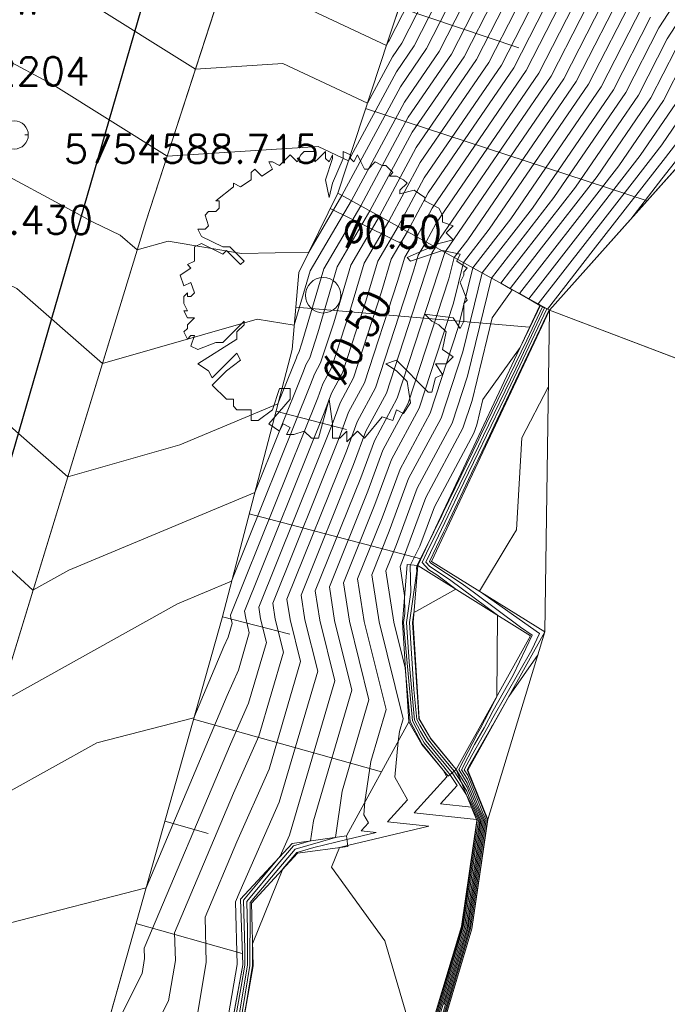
# Model space of a CAD drawing. Header units: metres. Extents: x 3490449 to 3490968, y 5754217 to 5754743.
# Tile 144 of 212: x 3490807 to 3490816, y 5754576 to 5754590. Entities that reach past the tile are written whole.
import ezdxf
from ezdxf.enums import TextEntityAlignment as Align

# ---------------------------------------------------------------- set-up
doc = ezdxf.new("R2010")
doc.units = ezdxf.units.M
doc.header["$LTSCALE"] = 0.25
doc.linetypes.add('Kartierung-07$0$AUSGEZOGEN', pattern=[0])
for name, color, linetype, lineweight, true_color in [('Kartierung-07$0$$BOESCHUNG', 7, 'Continuous', 18, 0x82563a), ('Kartierung-07$0$$BRUCH', 7, 'Continuous', 18, 0x82563a), ('Kartierung-07$0$$HOEHEN_Haupt', 7, 'Continuous', 18, 0x82563a), ('Kartierung-07$0$$HOEHEN_Mittel', 7, 'Continuous', 18, 0x82563a), ('Kartierung-07$0$$P_INF_FL', 7, 'Kartierung-07$0$AUSGEZOGEN', 18, 0x82563a), ('Kartierung-07$0$$P_INF_H', 7, 'Kartierung-07$0$AUSGEZOGEN', 18, 0x82563a), ('Kartierung-07$0$$P_INF_NR', 7, 'Kartierung-07$0$AUSGEZOGEN', 18, 0x82563a), ('Kartierung-07$0$$P_INF_X', 7, 'Kartierung-07$0$AUSGEZOGEN', 18, 0x82563a), ('Kartierung-07$0$$PKT_HW', 7, 'Continuous', 18, 0x82563a), ('Kartierung-07$0$B_Baum', 7, 'Continuous', 18, 0x82563a), ('Kartierung-07$0$B_Befestigt', 7, 'Continuous', 18, 0x82563a), ('Kartierung-07$0$B_Boeschung_UK', 7, 'Continuous', 18, 0x82563a), ('Kartierung-07$0$B_Gelaendeknick', 7, 'Continuous', 18, 0x82563a), ('Kartierung-07$0$B_Mauer', 7, 'Kartierung-07$0$AUSGEZOGEN', 18, 0x82563a), ('Kartierung-07$0$B_Schrift_Baum', 7, 'Continuous', 18, 0x82563a), ('Kartierung-07$0$B_Schrift_Baum_60Grad', 7, 'Continuous', 18, 0x82563a), ('Kartierung-07$0$B_Zaun', 7, 'Kartierung-07$0$AUSGEZOGEN', 18, 0x82563a), ('Kartierung-07$0$Hilfe_DGM', 7, 'Continuous', 18, 0x82563a), ('Kartierung-07$0$SYM_HW', 7, 'Kartierung-07$0$AUSGEZOGEN', 18, 0x82563a)]:
    doc.layers.add(name, color=color, linetype=linetype, lineweight=lineweight, true_color=true_color)
doc.layers.add('Kartierung-07$0$B_SW-Leitung_AUS', color=7, linetype='Continuous', true_color=0x82563a)
doc.styles.add('Kartierung-07$0$STANDARD', font='romans.shx', dxfattribs={"width": 0.8})

# ---------------------------------------------------------------- blocks, each defined once
blk = doc.blocks.new('Kartierung-07$0$PKT_HW')
at = {"layer": 'Kartierung-07$0$SYM_HW'}
for p, q in [((-0.15, 0), (-0.2, 0)), ((0.15, 0), (0.2, 0))]:
    blk.add_line(p, q, dxfattribs=at)
blk.add_circle((0, 0), 0.2, dxfattribs=at)
at = {"layer": 'Kartierung-07$0$$P_INF_FL', "style": 'Kartierung-07$0$STANDARD'}
blk.add_attdef('CODE', text='', height=0.8, dxfattribs=at).set_placement((0, 1.7), align=Align.CENTER)
at = {"layer": 'Kartierung-07$0$$P_INF_H', "style": 'Kartierung-07$0$STANDARD'}
blk.add_attdef('H', text='', height=0.8, dxfattribs=at).set_placement((0, -1.4), align=Align.CENTER)
at = {"layer": 'Kartierung-07$0$$P_INF_NR', "style": 'Kartierung-07$0$STANDARD'}
blk.add_attdef('NR', text='', height=0.8, dxfattribs=at).set_placement((0, 0.7), align=Align.CENTER)
at = {"layer": 'Kartierung-07$0$$P_INF_X', "style": 'Kartierung-07$0$STANDARD'}
blk.add_attdef('X', text='', height=0.8, dxfattribs=at).set_placement((-0.9, -0.4), align=Align.RIGHT)
blk.add_attdef('Y', (0.7, -0.4), '', height=0.8, dxfattribs=at)
blk = doc.blocks.new('Kartierung-07$0$B_Baum')
at = {"layer": 'Kartierung-07$0$B_Baum'}
blk.add_lwpolyline([(-0.4417, -0.1918), (-0.4667, -0.1793), (-0.4542, -0.1418), (-0.4667, -0.1418), (-0.4792, -0.1543), (-0.4917, -0.1293), (-0.4792, -0.1168), (-0.4792, -0.1043), (-0.4542, -0.0793), (-0.4792, -0.0793), (-0.4917, -0.0543), (-0.4792, -0.0543), (-0.4917, -0.0293), (-0.4917, -0.0043), (-0.4792, 0.0082), (-0.4792, -0.0043), (-0.4667, -0.0043), (-0.4542, 0.0082), (-0.4667, 0.0457), (-0.4917, 0.0332), (-0.5042, 0.0707), (-0.4667, 0.0957), (-0.4792, 0.1082), (-0.4542, 0.1207), (-0.4542, 0.1457), (-0.4542, 0.1707), (-0.4292, 0.1832), (-0.3542, 0.1457), (-0.3417, 0.1582), (-0.2917, 0.1082), (-0.2792, 0.1207), (-0.3292, 0.1707), (-0.3542, 0.1707), (-0.4292, 0.2082), (-0.4417, 0.2332), (-0.4167, 0.2332), (-0.4042, 0.2457), (-0.4167, 0.2832), (-0.4042, 0.2957), (-0.3792, 0.2957), (-0.3667, 0.3082), (-0.3667, 0.3332), (-0.3792, 0.3332), (-0.3167, 0.3832), (-0.3167, 0.3957), (-0.2917, 0.3832), (-0.2542, 0.4082), (-0.2542, 0.4332), (-0.2417, 0.4457), (-0.2167, 0.4207), (-0.1792, 0.4457), (-0.1917, 0.4707), (-0.1792, 0.4707), (-0.1542, 0.4582), (-0.1292, 0.4832), (-0.1167, 0.4957), (-0.0917, 0.4707), (-0.0792, 0.4957), (-0.0667, 0.5082), (-0.0292, 0.5082), (-0.0292, 0.4707), (-0.0167, 0.4832), (0.0083, 0.5082), (0.0083, 0.4832), (0.0208, 0.4707), (0.0333, 0.4957), (0.0333, 0.4832), (0.0083, 0.4082), (0.0208, 0.3457), (0.0333, 0.3957), (0.0708, 0.4832), (0.0708, 0.5082), (0.0958, 0.4957), (0.0958, 0.4832), (0.1083, 0.4707), (0.1208, 0.4957), (0.1333, 0.4707), (0.1458, 0.4457), (0.1583, 0.4457), (0.1833, 0.4707), (0.2083, 0.4582), (0.2208, 0.4582), (0.2458, 0.4332), (0.2333, 0.4207), (0.2583, 0.4207), (0.2833, 0.4082), (0.2958, 0.3957), (0.2708, 0.3707), (0.2708, 0.3582), (0.3208, 0.3707), (0.3583, 0.3457), (0.3583, 0.3332), (0.4083, 0.3082), (0.4208, 0.2832), (0.4208, 0.2582), (0.4583, 0.2457), (0.4333, 0.2207), (0.4583, 0.1957), (0.4083, 0.1832), (0.2958, 0.1332), (0.3083, 0.1207), (0.4208, 0.1582), (0.4833, 0.1457), (0.4708, 0.1207), (0.5083, 0.0957), (0.4958, 0.0832), (0.4958, 0.0707), (0.4833, 0.0457), (0.5083, -0.0168), (0.4958, -0.0293), (0.4958, -0.0918), (0.4833, -0.1168), (0.4583, -0.0793), (0.3583, -0.0668), (0.3833, -0.0918), (0.4083, -0.1043), (0.4333, -0.1293), (0.4208, -0.1918), (0.4583, -0.2168), (0.4333, -0.2418), (0.3958, -0.2418), (0.4208, -0.2793), (0.3958, -0.2918), (0.3833, -0.3418), (0.3708, -0.3418), (0.2583, -0.2293), (0.2208, -0.2418), (0.2583, -0.2668), (0.2958, -0.3043), (0.3083, -0.3793), (0.2833, -0.4168), (0.2583, -0.4043), (0.2458, -0.4418), (0.2083, -0.4293), (0.1458, -0.5043), (0.1208, -0.4793), (0.0833, -0.5168), (0.0833, -0.4793), (0.0583, -0.5043), (0.0333, -0.5043), (0.0333, -0.4543), (0.0208, -0.3668), (-0.0167, -0.5043), (-0.0417, -0.5043), (-0.0667, -0.4793), (-0.1042, -0.4918), (-0.1292, -0.4918), (-0.1167, -0.4668), (-0.1417, -0.4543), (-0.1542, -0.4793), (-0.1917, -0.4543), (-0.1167, -0.3668), (-0.1167, -0.3293), (-0.1542, -0.3293), (-0.1792, -0.4043), (-0.2292, -0.4418), (-0.2542, -0.4418), (-0.2542, -0.4043), (-0.3042, -0.4043), (-0.3167, -0.3918), (-0.3167, -0.3668), (-0.3417, -0.3668), (-0.3917, -0.3168), (-0.3417, -0.2668), (-0.2917, -0.2293), (-0.3042, -0.2043), (-0.3917, -0.2918), (-0.4042, -0.2668), (-0.4417, -0.2418), (-0.3042, -0.1543), (-0.3042, -0.1293), (-0.2792, -0.1043), (-0.2792, -0.0918), (-0.3542, -0.1668), (-0.3792, -0.1668), (-0.4417, -0.1918)], dxfattribs=at)

msp = doc.modelspace()

# ---------------------------------------------------------------- linework, layer by layer
at = {"layer": 'Kartierung-07$0$$BOESCHUNG', "ltscale": 0.02}
for p, q in [((3490812.24, 5754590.513, 163.692), (3490813.93, 5754589.946, 162.7)), ((3490811.769, 5754589.089, 163.591), (3490815.74, 5754587.785, 161.084)), ((3490811.27, 5754587.676, 163.433), (3490812.351, 5754587.142, 162.761)), ((3490810.782, 5754586.282, 163.329), (3490814.082, 5754585.998, 161.61)), ((3490810.503, 5754584.813, 163.192), (3490811.5, 5754584.554, 162.582)), ((3490810.125, 5754583.362, 163.076), (3490812.548, 5754582.73, 161.494)), ((3490809.747, 5754581.91, 162.96), (3490810.7, 5754581.662, 137.322)), ((3490809.341, 5754580.466, 162.899), (3490811.991, 5754579.721, 70.831)), ((3490808.934, 5754579.023, 162.839), (3490809.547, 5754578.85, 162.638)), ((3490808.528, 5754577.579, 162.779), (3490810.028, 5754577.156, 162.382))]:
    msp.add_line(p, q, dxfattribs=at)
at = {"layer": 'Kartierung-07$0$$BRUCH', "ltscale": 0.02}
for p, q in [((3490812.086, 5754590.053), (3490814.504, 5754597.264)), ((3490808.668, 5754587.49), (3490811.17, 5754595.188)), ((3490811.377, 5754587.893), (3490812.086, 5754590.053)), ((3490816.833, 5754589.009), (3490814.362, 5754586.241)), ((3490810.824, 5754586.773), (3490811.377, 5754587.893)), ((3490814.362, 5754586.241), (3490811.377, 5754587.893)), ((3490814.362, 5754586.241), (3490811.377, 5754587.893)), ((3490805.728, 5754577.882), (3490808.668, 5754587.49)), ((3490810.824, 5754586.773), (3490810.73, 5754585.683)), ((3490814.226, 5754586.305), (3490812.504, 5754582.635)), ((3490814.362, 5754586.241), (3490812.696, 5754582.692)), ((3490820.207, 5754584.016), (3490814.362, 5754586.241)), ((3490810.73, 5754585.683), (3490809.743, 5754581.897)), ((3490812.287, 5754581.83), (3490812.354, 5754582.647)), ((3490812.504, 5754582.635), (3490812.354, 5754582.647)), ((3490812.504, 5754582.635), (3490812.437, 5754581.829)), ((3490812.504, 5754582.635), (3490814.097, 5754581.643)), ((3490812.696, 5754582.692), (3490814.297, 5754581.695)), ((3490809.743, 5754581.897), (3490808.393, 5754577.099)), ((3490812.376, 5754580.424), (3490812.287, 5754581.83)), ((3490812.437, 5754581.829), (3490812.523, 5754580.469)), ((3490814.097, 5754581.643), (3490813.047, 5754579.755)), ((3490814.297, 5754581.695), (3490813.213, 5754579.745)), ((3490812.561, 5754580.108), (3490812.376, 5754580.424)), ((3490812.523, 5754580.469), (3490812.684, 5754580.194)), ((3490812.931, 5754579.66), (3490812.561, 5754580.108)), ((3490812.684, 5754580.194), (3490813.047, 5754579.755)), ((3490813.047, 5754579.755), (3490812.931, 5754579.66)), ((3490813.047, 5754579.755), (3490813.34, 5754579.031)), ((3490813.213, 5754579.745), (3490813.494, 5754579.049)), ((3490813.34, 5754579.031), (3490813.12, 5754577.535)), ((3490813.494, 5754579.049), (3490813.267, 5754577.502)), ((3490811.497, 5754578.815), (3490810.731, 5754578.71)), ((3490810.731, 5754578.71), (3490810.004, 5754577.923)), ((3490811.517, 5754578.666), (3490810.805, 5754578.569)), ((3490810.805, 5754578.569), (3490810.156, 5754577.866)), ((3490810.004, 5754577.923), (3490810.034, 5754576.993)), ((3490810.156, 5754577.866), (3490810.184, 5754576.982)), ((3490813.12, 5754577.535), (3490812.383, 5754575.075)), ((3490813.267, 5754577.502), (3490812.523, 5754575.018)), ((3490808.393, 5754577.099), (3490806.977, 5754572.078)), ((3490810.034, 5754576.993), (3490809.791, 5754575.656)), ((3490810.184, 5754576.982), (3490809.944, 5754575.659))]:
    msp.add_line(p, q, dxfattribs=at)
at = {"layer": 'Kartierung-07$0$$HOEHEN_Haupt', "ltscale": 0.02}
for points in [[(3490813.918, 5754592.84), (3490812.453, 5754589.972), (3490812.203, 5754589.606), (3490811.527, 5754588.349), (3490811.099, 5754588.55), (3490808.968, 5754588.414), (3490807.358, 5754589.422), (3490806.64, 5754589.809), (3490805.995, 5754589.953), (3490805.972, 5754589.948), (3490805.025, 5754589.787), (3490804.663, 5754590.328), (3490804.597, 5754590.341), (3490804.534, 5754590.353), (3490803.83, 5754589.022), (3490802.75, 5754588.118), (3490802.227, 5754587.983), (3490801.54, 5754587.724)], [(3490806.586, 5754580.684), (3490809.114, 5754582.092), (3490809.877, 5754582.411), (3490810.993, 5754585.191), (3490811.045, 5754585.334), (3490811.133, 5754585.497), (3490811.318, 5754586.063), (3490811.558, 5754586.878), (3490811.962, 5754587.569), (3490812.483, 5754588.538), (3490813.333, 5754589.779), (3490814.503, 5754592.071)], [(3490815.088, 5754591.302), (3490814.212, 5754589.586), (3490812.764, 5754587.47), (3490812.621, 5754587.204), (3490812.51, 5754587.015), (3490812.445, 5754586.792), (3490811.906, 5754585.142), (3490811.65, 5754584.665), (3490811.497, 5754584.249), (3490810.659, 5754582.16), (3490810.703, 5754581.872), (3490810.851, 5754581.277), (3490810.406, 5754579.758), (3490809.951, 5754578.73), (3490809.503, 5754577.667), (3490809.52, 5754577.026), (3490809.361, 5754576.1)], [(3490810.043, 5754576.202), (3490810.172, 5754576.983), (3490810.174, 5754577.292), (3490810.601, 5754578.348), (3490810.798, 5754578.582), (3490811.036, 5754578.651), (3490811.504, 5754578.766), (3490811.915, 5754578.864), (3490811.706, 5754578.886), (3490811.807, 5754578.998), (3490811.742, 5754579.113), (3490811.759, 5754579.294), (3490811.842, 5754579.868), (3490812.057, 5754580.602), (3490811.749, 5754581.844), (3490811.656, 5754582.446), (3490812.001, 5754583.307), (3490812.254, 5754583.996), (3490812.679, 5754584.786), (3490813.074, 5754585.996), (3490813.28, 5754586.84), (3490813.817, 5754587.531), (3490815.091, 5754589.392), (3490815.673, 5754590.533)], [(3490816.258, 5754589.764), (3490815.97, 5754589.199), (3490815.339, 5754588.277), (3490814.687, 5754587.438), (3490813.939, 5754586.475), (3490814.228, 5754586.308), (3490814.263, 5754586.287), (3490814.041, 5754585.817), (3490813.389, 5754584.469), (3490813.364, 5754584.417), (3490812.863, 5754583.383), (3490812.842, 5754583.341), (3490812.623, 5754582.889), (3490812.512, 5754582.668), (3490812.496, 5754582.636), (3490812.488, 5754582.6), (3490812.489, 5754582.553), (3490812.388, 5754581.829), (3490812.451, 5754580.885), (3490812.49, 5754580.459), (3490812.533, 5754580.377), (3490812.654, 5754580.173), (3490812.747, 5754580.057), (3490813.016, 5754579.73), (3490813.122, 5754579.57), (3490813.197, 5754579.449), (3490813.241, 5754579.339), (3490813.396, 5754579.038), (3490813.312, 5754578.447), (3490813.182, 5754577.521), (3490812.782, 5754576.17)], [(3490813.267, 5754577.502), (3490813.486, 5754579.048), (3490813.473, 5754579.073), (3490813.212, 5754579.727), (3490813.2, 5754579.746), (3490813.226, 5754579.796), (3490813.549, 5754580.361), (3490813.557, 5754580.376), (3490813.79, 5754580.783), (3490814.201, 5754581.379)]]:
    msp.add_lwpolyline(points, dxfattribs=at)
at = {"layer": 'Kartierung-07$0$$HOEHEN_Mittel', "ltscale": 0.02}
for points in [[(3490813.684, 5754593.148), (3490812.102, 5754590.05), (3490812.091, 5754590.034), (3490812.062, 5754589.98), (3490810.105, 5754590.899)], [(3490813.801, 5754592.994), (3490812.278, 5754590.011), (3490812.147, 5754589.82), (3490811.794, 5754589.165), (3490810.602, 5754589.725), (3490809.369, 5754589.645), (3490807.809, 5754590.622)], [(3490814.035, 5754592.686), (3490812.629, 5754589.934), (3490812.259, 5754589.393), (3490811.435, 5754587.861), (3490810.965, 5754587.058), (3490810.016, 5754587.042), (3490808.982, 5754587.215), (3490808.546, 5754587.09), (3490808.304, 5754587.301), (3490807.923, 5754587.483), (3490806.213, 5754588.406), (3490805.954, 5754588.464), (3490805.547, 5754588.383), (3490805.301, 5754588.341), (3490805.175, 5754588.531), (3490804.125, 5754587.989), (3490804.057, 5754587.861), (3490803.967, 5754587.786), (3490802.842, 5754587.496), (3490801.366, 5754586.94)], [(3490817.52, 5754592.711), (3490815.907, 5754590.226), (3490815.442, 5754589.315), (3490814.426, 5754587.83), (3490813.544, 5754586.694), (3490813.205, 5754585.309), (3490812.988, 5754584.644), (3490812.496, 5754583.728), (3490812.203, 5754582.93), (3490812.055, 5754582.561), (3490812.168, 5754581.833), (3490812.328, 5754581.189), (3490812.397, 5754580.43), (3490812.56, 5754580.119), (3490812.565, 5754580.111), (3490812.862, 5754579.744), (3490812.914, 5754579.65), (3490812.453, 5754579.141), (3490813.334, 5754579.047), (3490813.342, 5754579.031), (3490813.339, 5754579.014), (3490813.13, 5754577.533), (3490812.491, 5754575.371)], [(3490817.709, 5754592.669), (3490816.024, 5754590.072), (3490815.618, 5754589.276), (3490814.73, 5754587.979), (3490813.813, 5754586.799), (3490813.675, 5754586.621), (3490813.838, 5754586.527), (3490813.556, 5754586.132), (3490813.271, 5754584.965), (3490813.142, 5754584.572), (3490812.617, 5754583.594), (3490812.304, 5754582.741), (3490812.254, 5754582.618), (3490812.318, 5754582.208), (3490812.323, 5754581.958), (3490812.305, 5754581.83), (3490812.316, 5754581.663), (3490812.428, 5754580.44), (3490812.551, 5754580.205), (3490812.594, 5754580.131), (3490812.871, 5754579.79), (3490812.959, 5754579.683), (3490813.061, 5754579.528), (3490812.826, 5754579.268), (3490813.263, 5754579.221), (3490813.36, 5754579.033), (3490813.33, 5754578.825), (3490813.147, 5754577.529), (3490812.588, 5754575.637)], [(3490814.152, 5754592.533), (3490812.805, 5754589.895), (3490812.315, 5754589.179), (3490811.567, 5754587.788), (3490810.986, 5754586.796), (3490810.76, 5754586.026), (3490810.24, 5754586.113), (3490808.055, 5754585.488), (3490806.847, 5754586.547), (3490805.797, 5754587.049), (3490805.556, 5754587.131), (3490804.603, 5754587.078), (3490804.529, 5754587.241), (3490804.451, 5754587.147), (3490804.078, 5754587.168), (3490803.458, 5754587.008), (3490801.719, 5754586.354), (3490801.632, 5754586.308), (3490801.448, 5754586.211), (3490801.398, 5754586.185), (3490801.319, 5754586.144), (3490801.106, 5754585.872)], [(3490818.901, 5754592.499), (3490818.855, 5754592.428), (3490818.845, 5754592.414), (3490816.726, 5754589.149), (3490816.673, 5754589.044), (3490816.556, 5754588.873), (3490816.435, 5754588.718), (3490815.95, 5754588.093), (3490815.51, 5754587.527)], [(3490814.269, 5754592.379), (3490812.981, 5754589.856), (3490812.371, 5754588.965), (3490811.699, 5754587.715), (3490811.177, 5754586.824), (3490810.867, 5754585.772), (3490810.824, 5754585.64), (3490810.804, 5754585.601), (3490810.791, 5754585.568), (3490810.531, 5754584.918), (3490809.146, 5754584.339), (3490807.566, 5754583.887), (3490805.429, 5754585.759)], [(3490806.723, 5754582.605), (3490807.075, 5754582.286), (3490807.581, 5754582.567), (3490810.204, 5754583.665), (3490810.892, 5754585.38), (3490810.925, 5754585.468), (3490810.979, 5754585.568), (3490811.093, 5754585.918), (3490811.367, 5754586.851), (3490811.83, 5754587.642), (3490812.427, 5754588.752), (3490813.157, 5754589.818), (3490814.386, 5754592.225)], [(3490806.095, 5754579.083), (3490807.975, 5754580.129), (3490809.345, 5754580.482), (3490809.77, 5754581.49), (3490809.828, 5754581.622), (3490809.885, 5754581.817), (3490809.866, 5754581.894), (3490809.861, 5754581.931), (3490811.094, 5754585.003), (3490811.166, 5754585.2), (3490811.288, 5754585.426), (3490811.543, 5754586.209), (3490811.748, 5754586.906), (3490812.094, 5754587.496), (3490812.54, 5754588.324), (3490813.508, 5754589.74), (3490814.62, 5754591.917)], [(3490814.737, 5754591.764), (3490813.684, 5754589.702), (3490812.596, 5754588.111), (3490812.226, 5754587.423), (3490811.939, 5754586.933), (3490811.769, 5754586.355), (3490811.442, 5754585.355), (3490811.287, 5754585.066), (3490811.195, 5754584.814), (3490810.06, 5754581.988), (3490810.076, 5754581.888), (3490810.127, 5754581.682), (3490809.973, 5754581.156), (3490809.815, 5754580.8), (3490808.67, 5754578.083), (3490806.737, 5754577.585)], [(3490814.854, 5754591.61), (3490813.86, 5754589.663), (3490812.652, 5754587.897), (3490812.358, 5754587.35), (3490812.129, 5754586.961), (3490811.994, 5754586.501), (3490811.597, 5754585.284), (3490811.408, 5754584.932), (3490811.296, 5754584.626), (3490810.26, 5754582.045), (3490810.285, 5754581.883), (3490810.368, 5754581.547), (3490810.117, 5754580.69), (3490809.86, 5754580.11), (3490808.646, 5754577.228), (3490808.65, 5754577.082), (3490808.614, 5754576.871), (3490807.965, 5754575.58)], [(3490814.971, 5754591.456), (3490814.036, 5754589.624), (3490812.708, 5754587.683), (3490812.489, 5754587.277), (3490812.32, 5754586.988), (3490812.219, 5754586.646), (3490811.752, 5754585.213), (3490811.529, 5754584.799), (3490811.396, 5754584.437), (3490810.459, 5754582.103), (3490810.494, 5754581.877), (3490810.609, 5754581.412), (3490810.262, 5754580.224), (3490809.906, 5754579.42), (3490809.074, 5754577.447), (3490809.085, 5754577.054), (3490808.987, 5754576.486), (3490807.238, 5754573.005)], [(3490815.205, 5754591.148), (3490814.387, 5754589.547), (3490812.82, 5754587.256), (3490812.753, 5754587.132), (3490812.701, 5754587.043), (3490812.67, 5754586.938), (3490812.061, 5754585.07), (3490811.771, 5754584.531), (3490811.598, 5754584.06), (3490810.858, 5754582.217), (3490810.912, 5754581.866), (3490811.092, 5754581.142), (3490810.55, 5754579.292), (3490809.996, 5754578.04), (3490809.931, 5754577.886), (3490809.956, 5754576.998), (3490809.735, 5754575.714)], [(3490815.322, 5754590.995), (3490814.563, 5754589.508), (3490812.904, 5754587.084), (3490812.885, 5754587.059), (3490812.877, 5754587.027), (3490812.215, 5754584.999), (3490811.892, 5754584.397), (3490811.699, 5754583.872), (3490811.057, 5754582.275), (3490811.122, 5754581.861), (3490811.333, 5754581.007), (3490810.695, 5754578.826), (3490810.563, 5754578.528), (3490810.043, 5754577.908), (3490810.065, 5754577.216), (3490810.064, 5754576.991), (3490810.013, 5754576.688), (3490809.827, 5754575.657)], [(3490809.988, 5754576.317), (3490810.1, 5754576.988), (3490810.103, 5754577.488), (3490810.09, 5754577.891), (3490810.529, 5754578.414), (3490810.749, 5754578.675), (3490810.993, 5754578.746), (3490811.034, 5754579.026), (3490811.575, 5754580.872), (3490811.331, 5754581.855), (3490811.257, 5754582.332), (3490811.8, 5754583.683), (3490812.012, 5754584.263), (3490812.37, 5754584.928), (3490812.943, 5754586.684), (3490813.016, 5754586.986), (3490813.209, 5754587.233), (3490814.739, 5754589.47), (3490815.439, 5754590.841)], [(3490809.963, 5754575.945), (3490810.136, 5754576.986), (3490810.141, 5754577.76), (3490810.138, 5754577.873), (3490810.261, 5754578.02), (3490810.774, 5754578.629), (3490811.343, 5754578.794), (3490811.438, 5754579.447), (3490811.816, 5754580.737), (3490811.54, 5754581.85), (3490811.456, 5754582.389), (3490811.9, 5754583.495), (3490812.133, 5754584.13), (3490812.524, 5754584.857), (3490813.008, 5754586.34), (3490813.148, 5754586.913), (3490813.513, 5754587.382), (3490814.915, 5754589.431), (3490815.556, 5754590.687)], [(3490812.545, 5754575.616), (3490812.04, 5754577.332), (3490811.287, 5754578.375), (3490811.401, 5754578.65), (3490811.515, 5754578.678), (3490812.661, 5754578.951), (3490812.079, 5754579.013), (3490812.361, 5754579.324), (3490812.18, 5754579.645), (3490812.226, 5754580.15), (3490812.247, 5754580.289), (3490812.299, 5754580.467), (3490811.959, 5754581.839), (3490811.855, 5754582.504), (3490812.102, 5754583.118), (3490812.375, 5754583.862), (3490812.833, 5754584.715), (3490813.139, 5754585.652), (3490813.412, 5754586.767), (3490814.122, 5754587.681), (3490815.266, 5754589.354), (3490815.79, 5754590.379)], [(3490816.141, 5754589.918), (3490815.794, 5754589.238), (3490815.035, 5754588.128), (3490814.25, 5754587.119), (3490813.807, 5754586.548), (3490814.226, 5754586.305), (3490814.232, 5754586.302), (3490814.194, 5754586.22), (3490813.948, 5754585.712), (3490813.423, 5754584.978), (3490813.336, 5754584.621), (3490813.297, 5754584.501), (3490812.738, 5754583.461), (3490812.535, 5754582.909), (3490812.407, 5754582.654), (3490812.401, 5754582.643), (3490812.399, 5754582.631), (3490812.406, 5754582.256), (3490812.346, 5754581.83), (3490812.383, 5754581.274), (3490812.459, 5754580.449), (3490812.542, 5754580.291), (3490812.624, 5754580.152), (3490812.809, 5754579.924), (3490812.988, 5754579.706), (3490813.192, 5754579.396), (3490813.194, 5754579.394), (3490813.194, 5754579.392), (3490813.378, 5754579.035), (3490813.321, 5754578.636), (3490813.165, 5754577.525), (3490812.685, 5754575.904)], [(3490812.879, 5754576.436), (3490813.199, 5754577.517), (3490813.303, 5754578.258), (3490813.414, 5754579.04), (3490813.287, 5754579.286), (3490813.2, 5754579.505), (3490813.051, 5754579.745), (3490813.045, 5754579.754), (3490812.685, 5754580.191), (3490812.683, 5754580.194), (3490812.524, 5754580.463), (3490812.521, 5754580.468), (3490812.518, 5754580.496), (3490812.429, 5754581.829), (3490812.449, 5754581.968), (3490812.485, 5754581.989), (3490813.041, 5754582.301), (3490812.771, 5754582.501), (3490812.661, 5754582.575), (3490812.568, 5754582.675), (3490812.629, 5754582.806), (3490812.865, 5754583.291), (3490813.008, 5754583.594), (3490813.361, 5754584.321), (3490813.431, 5754584.469), (3490813.888, 5754585.413), (3490814.294, 5754586.273), (3490814.231, 5754586.31), (3490814.071, 5754586.402), (3490815.124, 5754587.758), (3490815.643, 5754588.426), (3490816.146, 5754589.16)], [(3490812.479, 5754575.036), (3490812.976, 5754576.703), (3490813.216, 5754577.513), (3490813.294, 5754578.069), (3490813.432, 5754579.042), (3490813.333, 5754579.233), (3490813.203, 5754579.56), (3490813.084, 5754579.753), (3490813.347, 5754580.26), (3490813.387, 5754580.329), (3490813.572, 5754580.691), (3490813.592, 5754580.726), (3490813.618, 5754580.781), (3490813.631, 5754581.933), (3490813.302, 5754582.178), (3490812.952, 5754582.437), (3490812.675, 5754582.622), (3490812.619, 5754582.682), (3490812.748, 5754582.954), (3490812.887, 5754583.241), (3490813.154, 5754583.805), (3490813.358, 5754584.226), (3490813.473, 5754584.468), (3490813.735, 5754585.009), (3490814.325, 5754586.259), (3490814.233, 5754586.312), (3490814.203, 5754586.329), (3490815.561, 5754588.078), (3490815.947, 5754588.575), (3490816.321, 5754589.122)], [(3490812.494, 5754575.03), (3490813.073, 5754576.969), (3490813.233, 5754577.51), (3490813.285, 5754577.88), (3490813.45, 5754579.044), (3490813.38, 5754579.18), (3490813.206, 5754579.616), (3490813.122, 5754579.75), (3490813.307, 5754580.106), (3490813.441, 5754580.34), (3490813.567, 5754580.586), (3490813.852, 5754581.083), (3490814.119, 5754581.649), (3490813.953, 5754581.764), (3490813.303, 5754582.247), (3490813.133, 5754582.373), (3490812.689, 5754582.669), (3490812.671, 5754582.689), (3490812.867, 5754583.103), (3490812.91, 5754583.191), (3490813.3, 5754584.016), (3490813.356, 5754584.131), (3490813.515, 5754584.467), (3490813.582, 5754584.606), (3490814.356, 5754586.244), (3490814.334, 5754586.256), (3490814.979, 5754587.086), (3490815.998, 5754588.398), (3490816.252, 5754588.724)], [(3490812.51, 5754575.023), (3490813.17, 5754577.236), (3490813.25, 5754577.506), (3490813.276, 5754577.691), (3490813.468, 5754579.046), (3490813.426, 5754579.127), (3490813.209, 5754579.671), (3490813.161, 5754579.748), (3490813.267, 5754579.951), (3490813.495, 5754580.35), (3490813.562, 5754580.481), (3490814.112, 5754581.441), (3490814.223, 5754581.676), (3490813.373, 5754582.271), (3490813.796, 5754582.97), (3490813.898, 5754583.137), (3490813.971, 5754584.437), (3490814.346, 5754585.154)]]:
    msp.add_lwpolyline(points, dxfattribs=at)
at = {"layer": 'Kartierung-07$0$B_Baum'}
msp.add_circle((3490811.17, 5754586.45, 162.212), 0.25, dxfattribs=at)
at = {"layer": 'Kartierung-07$0$B_Befestigt', "ltscale": 0.02, "elevation": 163.385}
for points in [[(3490810.824, 5754586.773), (3490811.377, 5754587.893)], [(3490810.824, 5754586.773), (3490810.73, 5754585.683), (3490809.743, 5754581.897), (3490808.393, 5754577.099), (3490806.977, 5754572.078)]]:
    msp.add_lwpolyline(points, dxfattribs=at)
at = {"layer": 'Kartierung-07$0$B_Boeschung_UK', "ltscale": 0.02}
for points, elevation in [([(3490816.833, 5754589.009), (3490814.362, 5754586.241)], 161.009), ([(3490811.497, 5754578.815), (3490812.376, 5754580.424)], 162.056)]:
    msp.add_lwpolyline(points, dxfattribs=dict(at, elevation=elevation))
at = {"layer": 'Kartierung-07$0$B_Gelaendeknick', "ltscale": 0.02, "elevation": 162.825}
msp.add_lwpolyline([(3490805.728, 5754577.882), (3490808.668, 5754587.49), (3490811.17, 5754595.188), (3490814.021, 5754605.471), (3490816.845, 5754615.111), (3490819.967, 5754624.128), (3490822.713, 5754632.891)], dxfattribs=at)
at = {"layer": 'Kartierung-07$0$B_Mauer', "ltscale": 0.02}
for points in [[(3490814.226, 5754586.305), (3490812.504, 5754582.635), (3490814.097, 5754581.643), (3490813.047, 5754579.755), (3490813.34, 5754579.031), (3490813.12, 5754577.535), (3490812.383, 5754575.075), (3490810.824, 5754572.116), (3490809.938, 5754570.848), (3490810.178, 5754570.244), (3490809.558, 5754569.307), (3490808.672, 5754569.52)], [(3490812.931, 5754579.66), (3490812.561, 5754580.108), (3490812.376, 5754580.424), (3490812.287, 5754581.83), (3490812.354, 5754582.647)], [(3490813.047, 5754579.755), (3490812.931, 5754579.66)], [(3490811.497, 5754578.815), (3490810.731, 5754578.71), (3490810.004, 5754577.923), (3490810.034, 5754576.993), (3490809.791, 5754575.656), (3490810.022, 5754574.633), (3490809.848, 5754573.652), (3490808.872, 5754571.978), (3490808.786, 5754571.86), (3490808.192, 5754571.028)], [(3490811.517, 5754578.666), (3490810.805, 5754578.569), (3490810.156, 5754577.866), (3490810.184, 5754576.982), (3490809.944, 5754575.659), (3490810.175, 5754574.637), (3490809.991, 5754573.6), (3490808.998, 5754571.895), (3490808.907, 5754571.772), (3490808.314, 5754570.941)]]:
    msp.add_lwpolyline(points, dxfattribs=at)
for points, elevation in [([(3490814.362, 5754586.241), (3490812.696, 5754582.692), (3490814.297, 5754581.695), (3490813.213, 5754579.745), (3490813.494, 5754579.049), (3490813.267, 5754577.502), (3490812.523, 5754575.018), (3490810.952, 5754572.038), (3490810.107, 5754570.828), (3490810.346, 5754570.227), (3490809.625, 5754569.136), (3490808.776, 5754569.341)], 161.179), ([(3490814.362, 5754586.241), (3490814.226, 5754586.305)], 161.179), ([(3490812.504, 5754582.635), (3490812.354, 5754582.647)], 161.491), ([(3490812.504, 5754582.635), (3490812.437, 5754581.829), (3490812.523, 5754580.469), (3490812.684, 5754580.194), (3490813.047, 5754579.755)], 161.394), ([(3490811.517, 5754578.666), (3490811.497, 5754578.815)], 161.886)]:
    msp.add_lwpolyline(points, dxfattribs=dict(at, elevation=elevation))
at = {"layer": 'Kartierung-07$0$B_SW-Leitung_AUS', "ltscale": 0.02}
msp.add_line((3490809.266, 5754592.784), (3490801.408, 5754565.665), dxfattribs=at)
at = {"layer": 'Kartierung-07$0$B_Zaun', "ltscale": 0.02, "elevation": 163.444}
msp.add_lwpolyline([(3490811.377, 5754587.893), (3490812.086, 5754590.053), (3490814.504, 5754597.264), (3490815.222, 5754599.527), (3490815.616, 5754600.606), (3490819.026, 5754611), (3490820.068, 5754614.217), (3490820.302, 5754615.057)], dxfattribs=at)
at = {"layer": 'Kartierung-07$0$B_Zaun', "ltscale": 0.02}
msp.add_lwpolyline([(3490845.002, 5754572.212), (3490842.745, 5754573.332), (3490836.813, 5754576.316), (3490831.637, 5754578.749), (3490820.207, 5754584.016), (3490814.362, 5754586.241), (3490811.377, 5754587.893)], dxfattribs=at)
at = {"layer": 'Kartierung-07$0$Hilfe_DGM', "ltscale": 0.02}
msp.add_lwpolyline([(3490820.524, 5754607.572), (3490817.332, 5754600.292), (3490817.424, 5754600.252), (3490821.337, 5754598.561), (3490820.565, 5754597.014), (3490818.868, 5754592.409), (3490816.833, 5754589.009), (3490814.362, 5754586.241), (3490814.297, 5754581.695), (3490813.494, 5754579.049), (3490813.267, 5754577.502), (3490812.523, 5754575.018), (3490810.952, 5754572.038), (3490810.107, 5754570.828), (3490810.346, 5754570.227), (3490809.625, 5754569.136), (3490808.776, 5754569.341), (3490807.57, 5754568.117), (3490807.143, 5754567.028), (3490807.417, 5754566.11), (3490807.719, 5754562.597)], dxfattribs=at)

# ---------------------------------------------------------------- block references
at = {"layer": 'Kartierung-07$0$$PKT_HW'}
ref = msp.add_blockref('Kartierung-07$0$PKT_HW', (3490806.809, 5754588.715, 163.43), dxfattribs=at)
ref.add_attrib('Y', '5754588.715', (3490807.509, 5754588.315, 163.43), dxfattribs={"layer": 'Kartierung-07$0$$P_INF_X', "height": 0.4, "style": 'Kartierung-07$0$STANDARD'})
ref.add_attrib('X', '3490806.809', dxfattribs={"layer": 'Kartierung-07$0$$P_INF_X', "height": 0.4, "style": 'Kartierung-07$0$STANDARD'}).set_placement((3490805.909, 5754588.315, 163.43), align=Align.RIGHT)
ref.add_attrib('H', '163.430', dxfattribs={"layer": 'Kartierung-07$0$$P_INF_H', "height": 0.4, "style": 'Kartierung-07$0$STANDARD'}).set_placement((3490806.809, 5754587.315, 163.43), align=Align.CENTER)
ref.add_attrib('CODE', 'HW', dxfattribs={"layer": 'Kartierung-07$0$$P_INF_FL', "height": 0.4, "style": 'Kartierung-07$0$STANDARD'}).set_placement((3490806.809, 5754590.415, 163.43), align=Align.CENTER)
ref.add_attrib('NR', 'M02204', dxfattribs={"layer": 'Kartierung-07$0$$P_INF_NR', "height": 0.4, "style": 'Kartierung-07$0$STANDARD'}).set_placement((3490806.809, 5754589.415, 163.43), align=Align.CENTER)
at = {"layer": 'Kartierung-07$0$B_Baum', "xscale": 4, "yscale": 4, "zscale": 4}
msp.add_blockref('Kartierung-07$0$B_Baum', (3490811.17, 5754586.45, 318.36), dxfattribs=at)

# ---------------------------------------------------------------- texts
at = {"layer": 'Kartierung-07$0$B_Schrift_Baum', "insert": (3490811.448, 5754587.572, 223.346), "char_height": 0.45, "width": 2.30675, "attachment_point": 1, "style": 'Kartierung-07$0$STANDARD'}
msp.add_mtext('%%c0.50', dxfattribs=at)
at = {"layer": 'Kartierung-07$0$B_Schrift_Baum_60Grad', "insert": (3490811.074, 5754585.369, 223.346), "char_height": 0.45, "width": 2.30675, "attachment_point": 1, "rotation": 60, "style": 'Kartierung-07$0$STANDARD'}
msp.add_mtext('%%c0.50', dxfattribs=at)

doc.saveas('drawing.dxf')
